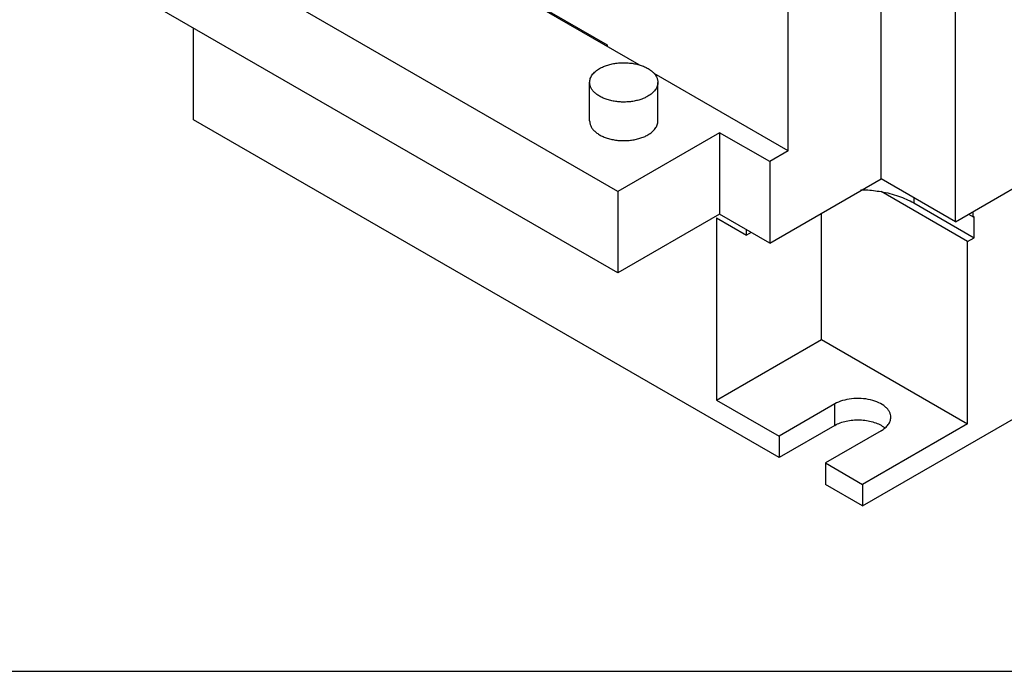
# Model space of a CAD drawing. Header units: millimetres. Extents: x 0 to 297, y 0 to 210.
# Tile 1 of 6: x 75 to 150, y 0 to 50. Entities that reach past the tile are written whole.
import ezdxf

# ---------------------------------------------------------------- set-up
doc = ezdxf.new("R2010")
doc.units = ezdxf.units.MM
doc.header["$LTSCALE"] = 16.335
doc.layers.get('0').update_dxf_attribs({"linetype": 'CONTINUOUS'})
doc.layers.add('00_COMPONENTS_16', color=7, linetype='CONTINUOUS')
doc.layers.add('00_COMPONENTS_2', color=7, linetype='CONTINUOUS')

msp = doc.modelspace()

# ---------------------------------------------------------------- linework, layer by layer
at = {"color": 7, "linetype": 'Continuous'}
msp.add_line((0, 0), (297, 0), dxfattribs=at)
at = {"layer": '00_COMPONENTS_16', "color": 7, "linetype": 'Continuous'}
for p, q in [((139.087, 12.608), (231.01, 65.68)), ((88.175, 42.001), (88.175, 48.983)), ((132.723, 16.282), (88.175, 42.001)), ((147.077, 32.735), (140.492, 36.536)), ((142.976, 35.674), (147.572, 33.02)), ((127.961, 34.545), (130.248, 33.224)), ((127.961, 34.545), (127.961, 20.664)), ((135.951, 25.277), (135.951, 34.885)), ((147.148, 34.817), (147.501, 34.613)), ((147.501, 34.613), (147.501, 35.021)), ((147.501, 34.613), (147.572, 34.653)), ((147.572, 33.02), (147.572, 34.653)), ((130.248, 33.224), (130.248, 33.633)), ((130.601, 33.429), (130.248, 33.224)), ((147.077, 32.735), (147.572, 33.02)), ((147.077, 18.854), (147.077, 32.735)), ((127.961, 20.664), (135.951, 25.277)), ((135.951, 25.277), (147.077, 18.854)), ((127.961, 20.664), (132.723, 17.915)), ((136.965, 20.365), (132.723, 17.915)), ((147.077, 18.854), (139.087, 14.241)), ((136.965, 18.732), (132.723, 16.282)), ((140.501, 18.323), (136.258, 15.874)), ((132.723, 17.915), (132.723, 16.282)), ((136.258, 15.874), (139.087, 14.241)), ((136.258, 15.874), (136.258, 14.241)), ((139.087, 12.608), (136.258, 14.241)), ((139.087, 14.241), (139.087, 12.608))]:
    msp.add_line(p, q, dxfattribs=at)
at = {"layer": '00_COMPONENTS_16', "color": 9, "linetype": 'Continuous'}
for p, q in [((142.976, 36.082), (142.976, 35.674)), ((136.965, 18.732), (136.965, 20.365))]:
    msp.add_line(p, q, dxfattribs=at)
at = {"layer": '00_COMPONENTS_16', "color": 7, "linetype": 'Continuous'}
msp.add_arc((139.579, 17.079), 1.891, 50.35418, 54.53279, dxfattribs=at)
for points, knots in [([(138.943, 36.686), (139.074, 36.684), (139.593, 36.663), (140.11, 36.604), (140.492, 36.536)], [0, 0, 0, 0, 0.25255, 1, 1, 1, 1]), ([(140.492, 36.536), (140.944, 36.456), (141.801, 36.241), (142.611, 35.884), (142.976, 35.674)], [0, 0, 0, 0, 0.521769, 1, 1, 1, 1]), ([(141.233, 19.343), (141.233, 19.415), (141.214, 19.561), (141.131, 19.771), (140.995, 19.971), (140.739, 20.228), (140.304, 20.493), (139.678, 20.702), (138.975, 20.801), (138.252, 20.781), (137.569, 20.644), (137.15, 20.471), (136.965, 20.365)], [0, 0, 0, 0, 0.042857, 0.08748, 0.135307, 0.187265, 0.304516, 0.438181, 0.582528, 0.729695, 0.871303, 1, 1, 1, 1]), ([(136.965, 18.732), (137.234, 18.887), (137.863, 19.106), (138.86, 19.192), (139.838, 19.05), (140.434, 18.792), (140.676, 18.619)], [0, 0, 0, 0, 0.240633, 0.507027, 0.769566, 1, 1, 1, 1]), ([(140.501, 18.323), (140.61, 18.387), (140.809, 18.524), (141.047, 18.773), (141.198, 19.05), (141.233, 19.248), (141.233, 19.343)], [0, 0, 0, 0, 0.289631, 0.549104, 0.782238, 1, 1, 1, 1])]:
    msp.add_open_spline(points, degree=3, knots=knots, dxfattribs=at)
at = {"layer": '00_COMPONENTS_2', "color": 7, "linetype": 'Continuous'}
for p, q in [((146.158, 34.245), (146.158, 93.388)), ((133.43, 39.634), (133.43, 91.638)), ((146.158, 34.245), (231.01, 83.234)), ((140.501, 37.511), (140.501, 75.315)), ((120.454, 36.552), (80.361, 59.699)), ((100.549, 58.74), (119.641, 47.717)), ((122.082, 46.185), (105.179, 55.944)), ((120.454, 30.346), (80.361, 53.494)), ((119.641, 47.717), (119.641, 47.595)), ((133.43, 39.634), (123.211, 45.534)), ((118.312, 41.916), (118.312, 44.856)), ((123.502, 41.916), (123.502, 44.856)), ((128.197, 41.022), (120.454, 36.552)), ((132.016, 38.818), (128.197, 41.022)), ((128.197, 41.022), (128.197, 34.817)), ((133.43, 39.634), (132.016, 38.818)), ((132.016, 38.818), (132.016, 32.612)), ((132.016, 32.612), (140.501, 37.511)), ((146.158, 34.245), (140.501, 37.511)), ((120.454, 36.552), (120.454, 30.346)), ((128.197, 34.817), (120.454, 30.346)), ((132.016, 32.612), (128.197, 34.817))]:
    msp.add_line(p, q, dxfattribs=at)
for points, knots in [([(118.312, 44.856), (118.312, 44.905), (118.32, 45.004), (118.358, 45.151), (118.421, 45.294), (118.508, 45.433), (118.618, 45.567), (118.75, 45.693), (118.902, 45.811), (119.013, 45.881), (119.072, 45.915)], [0, 0, 0, 0, 0.108012, 0.218061, 0.331998, 0.451356, 0.577278, 0.710493, 0.851411, 1, 1, 1, 1]), ([(119.072, 45.915), (119.165, 45.969), (119.365, 46.067), (119.687, 46.184), (120.036, 46.272), (120.402, 46.331), (120.78, 46.357), (121.16, 46.352), (121.535, 46.315), (121.897, 46.246), (122.237, 46.148), (122.549, 46.022), (122.827, 45.872), (123.063, 45.699), (123.254, 45.507), (123.374, 45.331), (123.44, 45.186), (123.476, 45.077), (123.497, 44.966), (123.502, 44.892), (123.502, 44.855)], [0, 0, 0, 0, 0.062385, 0.128722, 0.198316, 0.270293, 0.343671, 0.417403, 0.490428, 0.561715, 0.630312, 0.6954, 0.756348, 0.812785, 0.864685, 0.912459, 0.935103, 0.957108, 0.978668, 1, 1, 1, 1]), ([(122.742, 43.796), (122.649, 43.742), (122.449, 43.644), (122.126, 43.527), (121.778, 43.439), (121.411, 43.38), (121.034, 43.354), (120.653, 43.359), (120.278, 43.396), (119.917, 43.465), (119.577, 43.563), (119.264, 43.689), (118.987, 43.84), (118.75, 44.012), (118.559, 44.204), (118.44, 44.38), (118.373, 44.525), (118.338, 44.634), (118.317, 44.745), (118.312, 44.819), (118.312, 44.856)], [0, 0, 0, 0, 0.062385, 0.128722, 0.198316, 0.270293, 0.343671, 0.417403, 0.490428, 0.561715, 0.630312, 0.6954, 0.756348, 0.812785, 0.864685, 0.912459, 0.935103, 0.957108, 0.978668, 1, 1, 1, 1]), ([(123.502, 44.855), (123.502, 44.806), (123.493, 44.707), (123.455, 44.56), (123.392, 44.417), (123.306, 44.278), (123.196, 44.144), (123.064, 44.018), (122.912, 43.901), (122.8, 43.83), (122.742, 43.796)], [0, 0, 0, 0, 0.108012, 0.218061, 0.331998, 0.451356, 0.577278, 0.710493, 0.851411, 1, 1, 1, 1]), ([(118.312, 41.916), (118.312, 41.879), (118.317, 41.805), (118.338, 41.695), (118.373, 41.586), (118.44, 41.441), (118.559, 41.265), (118.75, 41.073), (118.987, 40.9), (119.264, 40.749), (119.577, 40.624), (119.917, 40.525), (120.278, 40.457), (120.653, 40.42), (121.034, 40.414), (121.411, 40.441), (121.778, 40.499), (122.126, 40.588), (122.449, 40.704), (122.649, 40.803), (122.742, 40.857)], [0, 0, 0, 0, 0.021332, 0.042892, 0.064897, 0.087541, 0.135315, 0.187215, 0.243653, 0.3046, 0.369688, 0.438285, 0.509572, 0.582597, 0.656329, 0.729706, 0.801683, 0.871277, 0.937615, 1, 1, 1, 1]), ([(122.742, 40.857), (122.8, 40.891), (122.912, 40.961), (123.064, 41.079), (123.196, 41.205), (123.306, 41.338), (123.392, 41.477), (123.455, 41.621), (123.493, 41.768), (123.502, 41.867), (123.502, 41.916)], [0, 0, 0, 0, 0.148589, 0.289506, 0.422722, 0.548643, 0.668001, 0.781939, 0.891988, 1, 1, 1, 1])]:
    msp.add_open_spline(points, degree=3, knots=knots, dxfattribs=at)

doc.saveas('drawing.dxf')
